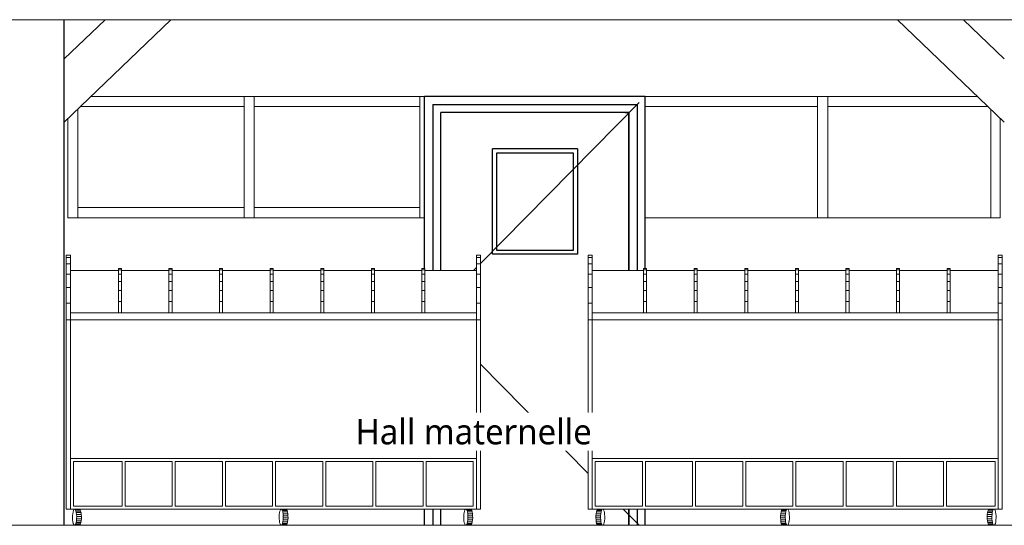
# Model space of a CAD drawing. Header units: millimetres. Extents: x -14541 to 215560, y -3285 to 6136.
# Tile 44 of 50: x 185552 to 190417, y 0 to 2499. Entities that reach past the tile are written whole.
import ezdxf

# ---------------------------------------------------------------- set-up
doc = ezdxf.new("R2010")
doc.units = ezdxf.units.MM
for name, color, linetype, lineweight in [('A-AREA-IDEN', 2, 'Continuous', 9), ('A-COLS', 52, 'Continuous', 13), ('A-DOOR', 31, 'Continuous', 25), ('A-DOOR-FRAM', 31, 'Continuous', 25), ('A-FLOR-FNSH', 192, 'Continuous', 13), ('A-GENM', 13, 'Continuous', 13), ('A-GLAZ-CWMG', 51, 'Continuous', 13), ('A-WALL', 113, 'Continuous', 13), ('I-WALL', 2, 'Continuous', 13), ('S-BEAM', 12, 'Continuous', 13)]:
    doc.layers.add(name, color=color, linetype=linetype, lineweight=lineweight)
doc.styles.add('Trebuchet MS_1', font='trebuc.ttf', dxfattribs={"height": 125})

# ---------------------------------------------------------------- blocks, each defined once
blk = doc.blocks.new('Family - Object-249928-COUPE DD_50')
at = {"layer": 'A-GENM', "lineweight": 18}
for p, q in [((5066.6, 1262.5), (5066.6, 1270)), ((5066.6, 1270), (5081.6, 1270)), ((5081.6, 1262.5), (5081.6, 1270)), ((5066.6, 1240.5), (5066.6, 1262.5)), ((5066.6, 1262.5), (5081.6, 1262.5)), ((5066.6, 1205.6), (5066.6, 1240.5)), ((5066.6, 1240.5), (5081.6, 1240.5)), ((5081.6, 1262.5), (5081.6, 1240.5)), ((5081.6, 1240.5), (5081.6, 1205.6)), ((5066.6, 1160), (5066.6, 1205.6)), ((5066.6, 1205.6), (5081.6, 1205.6)), ((5081.6, 1205.6), (5081.6, 1160)), ((5066.6, 1106.9), (5066.6, 1160)), ((5081.6, 1160), (5066.6, 1160)), ((5081.6, 1106.9), (5081.6, 1160)), ((5066.6, 1050), (5066.6, 1106.9)), ((5066.6, 1106.9), (5081.6, 1106.9)), ((5081.6, 1106.9), (5081.6, 1050)), ((5081.6, 1050), (5066.6, 1050))]:
    blk.add_line(p, q, dxfattribs=at)
blk = doc.blocks.new('Family - Object-249930-COUPE DD_50')
at = {"layer": 'A-GENM', "lineweight": 18}
for p, q in [((6085.6, 1324.1), (6085.6, 1335)), ((6085.6, 1335), (6105.6, 1335)), ((6085.6, 1292.1), (6085.6, 1324.1)), ((6105.6, 1324.1), (6085.6, 1324.1)), ((6105.6, 1335), (6105.6, 1324.1)), ((6105.6, 1324.1), (6105.6, 1292.1)), ((6085.6, 1241.3), (6085.6, 1292.1)), ((6105.6, 1292.1), (6085.6, 1292.1)), ((6105.6, 1292.1), (6105.6, 1241.3)), ((6085.6, 1175), (6085.6, 1241.3)), ((6085.6, 1241.3), (6105.6, 1241.3)), ((6105.6, 1241.3), (6105.6, 1175)), ((6085.6, 1097.8), (6085.6, 1175)), ((6105.6, 1175), (6085.6, 1175)), ((6105.6, 1175), (6105.6, 1097.8)), ((6085.6, 1015), (6085.6, 1097.8)), ((6105.6, 1097.8), (6085.6, 1097.8)), ((6105.6, 1097.8), (6105.6, 1015)), ((6085.6, 80), (6085.6, 1015)), ((6105.6, 1015), (6085.6, 1015)), ((6105.6, 1015), (6105.6, 80)), ((6085.6, 80), (6105.6, 80))]:
    blk.add_line(p, q, dxfattribs=at)
blk = doc.blocks.new('Family - Object-249932-COUPE DD_50')
at = {"layer": 'A-GENM', "lineweight": 18}
for p, q in [((4059.1, 1324.1), (4059.1, 1335)), ((4059.1, 1335), (4079.1, 1335)), ((4059.1, 1292.1), (4059.1, 1324.1)), ((4079.1, 1324.1), (4059.1, 1324.1)), ((4079.1, 1335), (4079.1, 1324.1)), ((4079.1, 1324.1), (4079.1, 1292.1)), ((4059.1, 1241.3), (4059.1, 1292.1)), ((4079.1, 1292.1), (4059.1, 1292.1)), ((4079.1, 1292.1), (4079.1, 1241.3)), ((4059.1, 1175), (4059.1, 1241.3)), ((4059.1, 1241.3), (4079.1, 1241.3)), ((4079.1, 1241.3), (4079.1, 1175)), ((4059.1, 1097.8), (4059.1, 1175)), ((4079.1, 1175), (4059.1, 1175)), ((4079.1, 1175), (4079.1, 1097.8)), ((4059.1, 1015), (4059.1, 1097.8)), ((4079.1, 1097.8), (4059.1, 1097.8)), ((4079.1, 1097.8), (4079.1, 1015)), ((4079.1, 1015), (4059.1, 1015)), ((4059.1, 1015), (4059.1, 80)), ((4079.1, 80), (4079.1, 1015)), ((4059.1, 80), (4079.1, 80))]:
    blk.add_line(p, q, dxfattribs=at)
blk = doc.blocks.new('Family - Object-249934-COUPE DD_50')
at = {"layer": 'A-GENM', "lineweight": 18}
for p, q in [((5816.6, 1262.5), (5816.6, 1270)), ((5816.6, 1270), (5831.6, 1270)), ((5831.6, 1262.5), (5831.6, 1270)), ((5816.6, 1240.5), (5816.6, 1262.5)), ((5816.6, 1262.5), (5831.6, 1262.5)), ((5816.6, 1205.6), (5816.6, 1240.5)), ((5816.6, 1240.5), (5831.6, 1240.5)), ((5831.6, 1262.5), (5831.6, 1240.5)), ((5831.6, 1240.5), (5831.6, 1205.6)), ((5816.6, 1160), (5816.6, 1205.6)), ((5816.6, 1205.6), (5831.6, 1205.6)), ((5831.6, 1205.6), (5831.6, 1160)), ((5816.6, 1106.9), (5816.6, 1160)), ((5831.6, 1160), (5816.6, 1160)), ((5831.6, 1106.9), (5831.6, 1160)), ((5816.6, 1050), (5816.6, 1106.9)), ((5816.6, 1106.9), (5831.6, 1106.9)), ((5831.6, 1106.9), (5831.6, 1050)), ((5831.6, 1050), (5816.6, 1050))]:
    blk.add_line(p, q, dxfattribs=at)
blk = doc.blocks.new('Family - Object-249936-COUPE DD_50')
at = {"layer": 'A-GENM', "lineweight": 18}
for p, q in [((4316.6, 1262.5), (4316.6, 1270)), ((4316.6, 1270), (4331.6, 1270)), ((4331.6, 1262.5), (4331.6, 1270)), ((4316.6, 1240.5), (4316.6, 1262.5)), ((4316.6, 1262.5), (4331.6, 1262.5)), ((4316.6, 1205.6), (4316.6, 1240.5)), ((4316.6, 1240.5), (4331.6, 1240.5)), ((4331.6, 1262.5), (4331.6, 1240.5)), ((4331.6, 1240.5), (4331.6, 1205.6)), ((4316.6, 1160), (4316.6, 1205.6)), ((4316.6, 1205.6), (4331.6, 1205.6)), ((4331.6, 1205.6), (4331.6, 1160)), ((4316.6, 1106.9), (4316.6, 1160)), ((4331.6, 1160), (4316.6, 1160)), ((4331.6, 1106.9), (4331.6, 1160)), ((4316.6, 1050), (4316.6, 1106.9)), ((4316.6, 1106.9), (4331.6, 1106.9)), ((4331.6, 1106.9), (4331.6, 1050)), ((4331.6, 1050), (4316.6, 1050))]:
    blk.add_line(p, q, dxfattribs=at)
blk = doc.blocks.new('Family - Object-249938-COUPE DD_50')
at = {"layer": 'A-GENM', "lineweight": 18}
for p, q in [((5566.6, 1262.5), (5566.6, 1270)), ((5566.6, 1270), (5581.6, 1270)), ((5581.6, 1262.5), (5581.6, 1270)), ((5566.6, 1240.5), (5566.6, 1262.5)), ((5566.6, 1262.5), (5581.6, 1262.5)), ((5566.6, 1205.6), (5566.6, 1240.5)), ((5566.6, 1240.5), (5581.6, 1240.5)), ((5581.6, 1262.5), (5581.6, 1240.5)), ((5581.6, 1240.5), (5581.6, 1205.6)), ((5566.6, 1160), (5566.6, 1205.6)), ((5566.6, 1205.6), (5581.6, 1205.6)), ((5581.6, 1205.6), (5581.6, 1160)), ((5566.6, 1106.9), (5566.6, 1160)), ((5581.6, 1160), (5566.6, 1160)), ((5581.6, 1106.9), (5581.6, 1160)), ((5566.6, 1050), (5566.6, 1106.9)), ((5566.6, 1106.9), (5581.6, 1106.9)), ((5581.6, 1106.9), (5581.6, 1050)), ((5581.6, 1050), (5566.6, 1050))]:
    blk.add_line(p, q, dxfattribs=at)
blk = doc.blocks.new('Family - Object-249940-COUPE DD_50')
at = {"layer": 'A-GENM', "lineweight": 18}
for p, q in [((4816.6, 1262.5), (4816.6, 1270)), ((4816.6, 1270), (4831.6, 1270)), ((4831.6, 1262.5), (4831.6, 1270)), ((4816.6, 1240.5), (4816.6, 1262.5)), ((4816.6, 1262.5), (4831.6, 1262.5)), ((4816.6, 1205.6), (4816.6, 1240.5)), ((4816.6, 1240.5), (4831.6, 1240.5)), ((4831.6, 1262.5), (4831.6, 1240.5)), ((4831.6, 1240.5), (4831.6, 1205.6)), ((4816.6, 1160), (4816.6, 1205.6)), ((4816.6, 1205.6), (4831.6, 1205.6)), ((4831.6, 1205.6), (4831.6, 1160)), ((4816.6, 1106.9), (4816.6, 1160)), ((4831.6, 1160), (4816.6, 1160)), ((4831.6, 1106.9), (4831.6, 1160)), ((4816.6, 1050), (4816.6, 1106.9)), ((4816.6, 1106.9), (4831.6, 1106.9)), ((4831.6, 1106.9), (4831.6, 1050)), ((4831.6, 1050), (4816.6, 1050))]:
    blk.add_line(p, q, dxfattribs=at)
blk = doc.blocks.new('Family - Object-249942-COUPE DD_50')
at = {"layer": 'A-GENM', "lineweight": 18}
for p, q in [((5316.6, 1262.5), (5316.6, 1270)), ((5316.6, 1270), (5331.6, 1270)), ((5331.6, 1262.5), (5331.6, 1270)), ((5316.6, 1240.5), (5316.6, 1262.5)), ((5316.6, 1262.5), (5331.6, 1262.5)), ((5316.6, 1205.6), (5316.6, 1240.5)), ((5316.6, 1240.5), (5331.6, 1240.5)), ((5331.6, 1262.5), (5331.6, 1240.5)), ((5331.6, 1240.5), (5331.6, 1205.6)), ((5316.6, 1160), (5316.6, 1205.6)), ((5316.6, 1205.6), (5331.6, 1205.6)), ((5331.6, 1205.6), (5331.6, 1160)), ((5316.6, 1106.9), (5316.6, 1160)), ((5331.6, 1160), (5316.6, 1160)), ((5331.6, 1106.9), (5331.6, 1160)), ((5316.6, 1050), (5316.6, 1106.9)), ((5316.6, 1106.9), (5331.6, 1106.9)), ((5331.6, 1106.9), (5331.6, 1050)), ((5331.6, 1050), (5316.6, 1050))]:
    blk.add_line(p, q, dxfattribs=at)
blk = doc.blocks.new('Family - Object-249944-COUPE DD_50')
at = {"layer": 'A-GENM', "lineweight": 18}
for p, q in [((4566.6, 1262.5), (4566.6, 1270)), ((4566.6, 1270), (4581.6, 1270)), ((4581.6, 1262.5), (4581.6, 1270)), ((4566.6, 1240.5), (4566.6, 1262.5)), ((4566.6, 1262.5), (4581.6, 1262.5)), ((4566.6, 1205.6), (4566.6, 1240.5)), ((4566.6, 1240.5), (4581.6, 1240.5)), ((4581.6, 1262.5), (4581.6, 1240.5)), ((4581.6, 1240.5), (4581.6, 1205.6)), ((4566.6, 1160), (4566.6, 1205.6)), ((4566.6, 1205.6), (4581.6, 1205.6)), ((4581.6, 1205.6), (4581.6, 1160)), ((4566.6, 1106.9), (4566.6, 1160)), ((4581.6, 1160), (4566.6, 1160)), ((4581.6, 1106.9), (4581.6, 1160)), ((4566.6, 1050), (4566.6, 1106.9)), ((4566.6, 1106.9), (4581.6, 1106.9)), ((4581.6, 1106.9), (4581.6, 1050)), ((4581.6, 1050), (4566.6, 1050))]:
    blk.add_line(p, q, dxfattribs=at)
blk = doc.blocks.new('Family - Object-249872-COUPE DD_50')
at = {"layer": 'A-GENM', "lineweight": 18}
for p, q in [((4316.6, 1259), (4079.1, 1259)), ((4566.6, 1259), (4331.6, 1259)), ((4816.6, 1259), (4581.6, 1259)), ((5066.6, 1259), (4831.6, 1259)), ((5316.6, 1259), (5081.6, 1259)), ((5566.6, 1259), (5331.6, 1259)), ((5816.6, 1259), (5581.6, 1259)), ((6085.6, 1259), (5831.6, 1259)), ((4079.1, 1050), (6085.6, 1050)), ((4079.1, 1015), (6085.6, 1015)), ((4079.1, 80), (4079.1, 330)), ((4079.1, 330), (6085.6, 330)), ((4094.1, 95), (4094.1, 315)), ((4334.6, 315), (4094.1, 315)), ((4334.6, 315), (4334.6, 95)), ((4582.6, 315), (4349.6, 315)), ((4349.6, 95), (4349.6, 315)), ((4582.6, 315), (4582.6, 95)), ((4597.6, 95), (4597.6, 315)), ((4830.6, 315), (4597.6, 315)), ((4830.6, 315), (4830.6, 95)), ((4845.6, 315), (5078.6, 315)), ((4845.6, 315), (4845.6, 95)), ((5078.6, 315), (5078.6, 95)), ((5326.6, 315), (5093.6, 315)), ((5093.6, 95), (5093.6, 315)), ((5326.6, 315), (5326.6, 95)), ((5341.6, 95), (5341.6, 315)), ((5574.6, 315), (5341.6, 315)), ((5574.6, 315), (5574.6, 95)), ((5589.6, 95), (5589.6, 315)), ((5589.6, 315), (5822.6, 315)), ((5822.6, 315), (5822.6, 95)), ((5837.6, 95), (5837.6, 315)), ((6070.6, 315), (5837.6, 315)), ((6070.6, 315), (6070.6, 95)), ((6085.6, 330), (6085.6, 315)), ((6085.6, 95), (6085.6, 315)), ((4079.1, 80), (6085.6, 80)), ((4090.8, 57.4), (4090, 47.5)), ((4092.3, 66.1), (4090.8, 57.4)), ((4092.3, 66.1), (4094.3, 73.1)), ((4334.6, 95), (4094.1, 95)), ((4094.3, 73.1), (4096.7, 77.8)), ((4096.7, 77.8), (4099.4, 80)), ((4099.4, 80), (4102.1, 79.4)), ((4102.1, 79.4), (4125.2, 79.4)), ((4104.6, 76.2), (4102.1, 79.4)), ((4106.9, 70.5), (4104.6, 76.2)), ((4104.6, 76.2), (4127.8, 76.2)), ((4108.7, 62.7), (4106.9, 70.5)), ((4106.9, 70.5), (4130.1, 70.5)), ((4109.9, 53.4), (4108.7, 62.7)), ((4108.7, 62.7), (4131.9, 62.7)), ((4110.5, 43.2), (4109.9, 53.4)), ((4133.1, 53.4), (4109.9, 53.4)), ((4125.2, 79.4), (4122.5, 80)), ((4127.8, 76.2), (4125.2, 79.4)), ((4130.1, 70.5), (4127.8, 76.2)), ((4131.9, 62.7), (4130.1, 70.5)), ((4133.1, 53.4), (4131.9, 62.7)), ((4133.7, 43.2), (4133.1, 53.4)), ((4349.6, 95), (4582.6, 95)), ((4830.6, 95), (4597.6, 95)), ((5078.6, 95), (4845.6, 95)), ((5093.6, 95), (5326.6, 95)), ((5111, 43.2), (5111.6, 53.4)), ((5111.6, 53.4), (5112.8, 62.7)), ((5112.8, 62.7), (5114.6, 70.5)), ((5116.9, 76.2), (5114.6, 70.5)), ((5116.9, 76.2), (5119.4, 79.4)), ((5122.1, 80), (5119.4, 79.4)), ((5122.1, 80), (5124.8, 77.8)), ((5127.2, 73.1), (5124.8, 77.8)), ((5124.8, 77.8), (5148, 77.8)), ((5127.2, 73.1), (5150.4, 73.1)), ((5129.2, 66.1), (5127.2, 73.1)), ((5129.2, 66.1), (5130.7, 57.4)), ((5152.4, 66.1), (5129.2, 66.1)), ((5131.5, 47.5), (5130.7, 57.4)), ((5130.7, 57.4), (5153.9, 57.4)), ((5148, 77.8), (5145.3, 80)), ((5150.4, 73.1), (5148, 77.8)), ((5152.4, 66.1), (5150.4, 73.1)), ((5153.9, 57.4), (5152.4, 66.1)), ((5153.9, 57.4), (5154.7, 47.5)), ((5341.6, 95), (5574.6, 95)), ((5589.6, 95), (5822.6, 95)), ((5837.6, 95), (6070.6, 95)), ((6023.5, 43.2), (6024.1, 53.4)), ((6024.1, 53.4), (6025.3, 62.7)), ((6025.3, 62.7), (6027.1, 70.5)), ((6027.1, 70.5), (6029.4, 76.2)), ((6029.4, 76.2), (6031.9, 79.4)), ((6031.9, 79.4), (6034.6, 80)), ((6034.6, 80), (6037.3, 77.8)), ((6037.3, 77.8), (6039.7, 73.1)), ((6060.5, 77.8), (6037.3, 77.8)), ((6039.7, 73.1), (6062.9, 73.1)), ((6039.7, 73.1), (6041.7, 66.1)), ((6041.7, 66.1), (6064.9, 66.1)), ((6041.7, 66.1), (6043.2, 57.4)), ((6043.2, 57.4), (6044, 47.5)), ((6066.4, 57.4), (6043.2, 57.4)), ((6060.5, 77.8), (6057.8, 80)), ((6062.9, 73.1), (6060.5, 77.8)), ((6064.9, 66.1), (6062.9, 73.1)), ((6064.9, 66.1), (6066.4, 57.4)), ((6066.4, 57.4), (6067.2, 47.5)), ((6085.6, 80), (6085.6, 95)), ((4090, 47.5), (4089.8, 37)), ((4090.4, 26.8), (4089.8, 37)), ((4091.6, 17.5), (4090.4, 26.8)), ((4093.4, 9.7), (4091.6, 17.5)), ((4095.7, 4), (4093.4, 9.7)), ((4098.2, 0.8), (4095.7, 4)), ((4098.2, 0.8), (4100.9, 0.2)), ((4100.9, 0.2), (4103.6, 2.4)), ((4100.9, 0.2), (4124.1, 0.2)), ((4103.6, 2.4), (4106, 7.1)), ((4126.8, 2.4), (4103.6, 2.4)), ((4106, 7.1), (4108, 14.1)), ((4106, 7.1), (4129.2, 7.1)), ((4109.5, 22.8), (4108, 14.1)), ((4108, 14.1), (4131.2, 14.1)), ((4109.5, 22.8), (4110.3, 32.8)), ((4132.7, 22.8), (4109.5, 22.8)), ((4110.3, 32.8), (4110.5, 43.2)), ((4110.3, 32.8), (4133.5, 32.8)), ((4133.7, 43.2), (4110.5, 43.2)), ((4124.1, 0.2), (4126.8, 2.4)), ((4126.8, 2.4), (4129.2, 7.1)), ((4129.2, 7.1), (4131.2, 14.1)), ((4131.2, 14.1), (4132.7, 22.8)), ((4132.7, 22.8), (4133.5, 32.8)), ((4133.5, 32.8), (4133.7, 43.2)), ((5111, 43.2), (5111.2, 32.8)), ((5112, 22.8), (5111.2, 32.8)), ((5112, 22.8), (5113.5, 14.1)), ((5115.5, 7.1), (5113.5, 14.1)), ((5117.9, 2.4), (5115.5, 7.1)), ((5120.6, 0.2), (5117.9, 2.4)), ((5123.3, 0.8), (5120.6, 0.2)), ((5143.7, 0.2), (5120.6, 0.2)), ((5125.8, 4), (5123.3, 0.8)), ((5123.3, 0.8), (5146.4, 0.8)), ((5128.1, 9.7), (5125.8, 4)), ((5149, 4), (5125.8, 4)), ((5129.9, 17.5), (5128.1, 9.7)), ((5128.1, 9.7), (5151.3, 9.7)), ((5131.1, 26.8), (5129.9, 17.5)), ((5153.1, 17.5), (5129.9, 17.5)), ((5131.7, 37), (5131.1, 26.8)), ((5131.1, 26.8), (5154.3, 26.8)), ((5131.5, 47.5), (5131.7, 37)), ((5154.7, 47.5), (5131.5, 47.5)), ((5154.9, 37), (5131.7, 37)), ((5143.7, 0.2), (5146.4, 0.8)), ((5146.4, 0.8), (5149, 4)), ((5149, 4), (5151.3, 9.7)), ((5151.3, 9.7), (5153.1, 17.5)), ((5153.1, 17.5), (5154.3, 26.8)), ((5154.3, 26.8), (5154.9, 37)), ((5154.9, 37), (5154.7, 47.5)), ((6023.7, 32.8), (6023.5, 43.2)), ((6024.5, 22.8), (6023.7, 32.8)), ((6026, 14.1), (6024.5, 22.8)), ((6028, 7.1), (6026, 14.1)), ((6030.4, 2.4), (6028, 7.1)), ((6033.1, 0.2), (6030.4, 2.4)), ((6035.8, 0.8), (6033.1, 0.2)), ((6056.2, 0.2), (6033.1, 0.2)), ((6038.3, 4), (6035.8, 0.8)), ((6035.8, 0.8), (6058.9, 0.8)), ((6040.6, 9.7), (6038.3, 4)), ((6061.5, 4), (6038.3, 4)), ((6042.4, 17.5), (6040.6, 9.7)), ((6040.6, 9.7), (6063.8, 9.7)), ((6043.6, 26.8), (6042.4, 17.5)), ((6065.6, 17.5), (6042.4, 17.5)), ((6044.2, 37), (6043.6, 26.8)), ((6043.6, 26.8), (6066.8, 26.8)), ((6044, 47.5), (6067.2, 47.5)), ((6044, 47.5), (6044.2, 37)), ((6067.4, 37), (6044.2, 37)), ((6058.9, 0.8), (6056.2, 0.2)), ((6058.9, 0.8), (6061.5, 4)), ((6061.5, 4), (6063.8, 9.7)), ((6063.8, 9.7), (6065.6, 17.5)), ((6065.6, 17.5), (6066.8, 26.8)), ((6066.8, 26.8), (6067.4, 37)), ((6067.2, 47.5), (6067.4, 37))]:
    blk.add_line(p, q, dxfattribs=at)
blk = doc.blocks.new('PU24-01_SAINTJULIEN_ReconstructionGroupeScolaire_AVP_3D Vestiaires maternelles_ifc-12-COUPE DD_50')
at = {"layer": 'A-GENM', "color": 10, "lineweight": 18}
for name in ['Family - Object-249932-COUPE DD_50', 'Family - Object-249930-COUPE DD_50', 'Family - Object-249936-COUPE DD_50', 'Family - Object-249944-COUPE DD_50', 'Family - Object-249940-COUPE DD_50', 'Family - Object-249928-COUPE DD_50', 'Family - Object-249942-COUPE DD_50', 'Family - Object-249938-COUPE DD_50', 'Family - Object-249934-COUPE DD_50', 'Family - Object-249872-COUPE DD_50']:
    blk.add_blockref(name, (0, 0), dxfattribs=at)
blk = doc.blocks.new('PU24-01_SAINTJULIEN_ReconstructionGroupeScolaire_AVP_3D Vestiaires maternelles_ifc-14-COUPE DD_50')
at = {"layer": 'A-GENM', "color": 10, "lineweight": 18, "extrusion": (0, 0, -1), "zscale": -1}
for name in ['Family - Object-249930-COUPE DD_50', 'Family - Object-249932-COUPE DD_50', 'Family - Object-249934-COUPE DD_50', 'Family - Object-249938-COUPE DD_50', 'Family - Object-249942-COUPE DD_50', 'Family - Object-249928-COUPE DD_50', 'Family - Object-249940-COUPE DD_50', 'Family - Object-249944-COUPE DD_50', 'Family - Object-249936-COUPE DD_50', 'Family - Object-249872-COUPE DD_50']:
    blk.add_blockref(name, (-12743.8, 0), dxfattribs=at)
blk = doc.blocks.new('Family - IfcBeam - POTEAU-251976-COUPE DD_50')
at = {"layer": 'S-BEAM', "color": 10, "lineweight": 18}
for p, q in [((3750.6, 2499.1), (3750.6, 0)), ((4047.6, 2499.1), (4047.6, 0))]:
    blk.add_line(p, q, dxfattribs=at)
blk = doc.blocks.new('Family - IfcBeam - POUTRE-252022-COUPE DD_50')
at = {"layer": 'S-BEAM', "color": 10, "lineweight": 18}
for p, q in [((8167.5, 2499.1), (8694.7, 1993)), ((8492.4, 2499.1), (8694.7, 2304.9))]:
    blk.add_line(p, q, dxfattribs=at)
blk = doc.blocks.new('Family - IfcBeam - POUTRE-252484-COUPE DD_50')
at = {"layer": 'S-BEAM', "color": 10, "lineweight": 18}
for p, q in [((4576.2, 2499.1), (4049.1, 1993.1)), ((4251.3, 2499.1), (4049.1, 2305))]:
    blk.add_line(p, q, dxfattribs=at)
blk = doc.blocks.new('GROUPE SCOLAIRE ST JULIEN - PRO - Ind A_importrevit_ifc-4-COUPE DD_50')
at = {"layer": 'S-BEAM', "color": 10, "lineweight": 18}
for name in ['Family - IfcBeam - POTEAU-251976-COUPE DD_50', 'Family - IfcBeam - POUTRE-252484-COUPE DD_50', 'Family - IfcBeam - POUTRE-252022-COUPE DD_50']:
    blk.add_blockref(name, (0, 0), dxfattribs=at)
blk = doc.blocks.new('PINT_ occulus - P90 occulus rectangle-8161178-COUPE DD_50')
at = {"layer": 'A-DOOR', "color": 20}
for p, q in [((6919.9, 2120), (5829.9, 2120)), ((5829.9, 1270), (5829.9, 2120)), ((6919.9, 1270), (6919.9, 2120)), ((5869.9, 2080), (5869.9, 1259)), ((5869.9, 2080), (6879.9, 2080)), ((6879.9, 2080), (6879.9, 1259)), ((6164.9, 1340), (6164.9, 1860)), ((6584.9, 1860), (6164.9, 1860)), ((6584.9, 1860), (6584.9, 1340)), ((6184.9, 1840), (6184.9, 1360)), ((6564.9, 1840), (6184.9, 1840)), ((6564.9, 1360), (6564.9, 1840)), ((6584.9, 1340), (6164.9, 1340)), ((6184.9, 1360), (6564.9, 1360)), ((5829.9, 0), (5829.9, 80)), ((5869.9, 80), (5869.9, 0)), ((6879.9, 80), (6879.9, 0)), ((6919.9, 0), (6919.9, 80))]:
    blk.add_line(p, q, dxfattribs=at)
at = {"layer": 'A-DOOR', "color": 30, "lineweight": 13}
for p, q in [((6105.6, 1294.3), (6889.9, 2090)), ((6070.8, 1259), (6085.6, 1274)), ((6105.6, 795.7), (6638.2, 255.4)), ((6811, 80), (6889.9, 0))]:
    blk.add_line(p, q, dxfattribs=at)
at = {"layer": 'A-DOOR-FRAM', "color": 20}
for p, q in [((5909.9, 1259), (5909.9, 2040)), ((6839.9, 2040), (5909.9, 2040)), ((6819.1, 2040), (6839.9, 2040)), ((6839.9, 2040), (6839.9, 1259)), ((6839.9, 1259), (6839.9, 2040)), ((5909.9, 0), (5909.9, 80)), ((6839.9, 80), (6839.9, 0)), ((6839.9, 0), (6839.9, 80))]:
    blk.add_line(p, q, dxfattribs=at)
blk = doc.blocks.new('Meneau rectangulaire - 50 x 50mm-8077846-COUPE DD_50')
at = {"layer": 'A-GLAZ-CWMG', "color": 30}
blk.add_line((4116.1, 1520), (4116.1, 2057.4), dxfattribs=at)
blk = doc.blocks.new('Meneau rectangulaire - 50 x 50mm-8518967-COUPE DD_50')
at = {"layer": 'A-GLAZ-CWMG', "color": 30}
for p, q in [((4988, 2070), (4988, 2120)), ((5806.9, 2120), (5806.9, 2070)), ((4988, 2070), (5806.9, 2070))]:
    blk.add_line(p, q, dxfattribs=at)
blk = doc.blocks.new('Meneau rectangulaire - 50 x 50mm-8077847-COUPE DD_50')
at = {"layer": 'A-GLAZ-CWMG', "color": 30}
blk.add_line((2414.1, 2120), (2414.1, 1520), dxfattribs=at)
blk = doc.blocks.new('Meneau rectangulaire - 50 x 50mm-8518968-COUPE DD_50')
at = {"layer": 'A-GLAZ-CWMG', "color": 30}
for p, q in [((4116.1, 1520), (4116.1, 1570)), ((4938, 1570), (4116.1, 1570)), ((4938, 1570), (4938, 1520))]:
    blk.add_line(p, q, dxfattribs=at)
blk = doc.blocks.new('Meneau rectangulaire - 50 x 50mm-8077716-COUPE DD_50')
at = {"layer": 'A-GLAZ-CWMG', "color": 30}
for p, q in [((361, 2120), (361, 1520)), ((411, 1520), (411, 2120))]:
    blk.add_line(p, q, dxfattribs=at)
blk = doc.blocks.new('Meneau rectangulaire - 50 x 50mm-8518969-COUPE DD_50')
at = {"layer": 'A-GLAZ-CWMG', "color": 30}
for p, q in [((4988, 1520), (4988, 1570)), ((5806.9, 1570), (4988, 1570)), ((5806.9, 1570), (5806.9, 1520))]:
    blk.add_line(p, q, dxfattribs=at)
blk = doc.blocks.new('Meneau rectangulaire - 50 x 50mm-8518970-COUPE DD_50')
at = {"layer": 'A-GLAZ-CWMG', "color": 30}
for p in [(4938, 2120), (4129.2, 2070)]:
    blk.add_line(p, (4938, 2070), dxfattribs=at)
blk = doc.blocks.new('Meneau rectangulaire - 50 x 50mm-8518981-COUPE DD_50')
at = {"layer": 'A-GLAZ-CWMG', "color": 30}
blk.add_line((8627.7, 1520), (8627.7, 2057.3), dxfattribs=at)
blk = doc.blocks.new('Meneau rectangulaire - 50 x 50mm-8518971-COUPE DD_50')
at = {"layer": 'A-GLAZ-CWMG', "color": 30}
for p, q in [((7772.3, 2120), (7772.3, 2070)), ((7772.3, 2070), (6919.9, 2070))]:
    blk.add_line(p, q, dxfattribs=at)
blk = doc.blocks.new('Meneau rectangulaire - 50 x 50mm-8518972-COUPE DD_50')
at = {"layer": 'A-GLAZ-CWMG', "color": 30}
for p, q in [((7772.3, 2120), (7772.3, 1520)), ((7822.3, 2120), (7822.3, 1520))]:
    blk.add_line(p, q, dxfattribs=at)
blk = doc.blocks.new('Meneau rectangulaire - 50 x 50mm-8493800-COUPE DD_50')
at = {"layer": 'A-GLAZ-CWMG', "color": 30}
for p, q in [((7822.3, 2070), (7822.3, 2120)), ((8614.5, 2070), (7822.3, 2070))]:
    blk.add_line(p, q, dxfattribs=at)

msp = doc.modelspace()

# ---------------------------------------------------------------- linework, layer by layer
at = {"layer": 'A-COLS', "color": 30}
msp.add_line((185771.8, 0), (185771.8, 2499.1), dxfattribs=at)
at = {"layer": 'A-FLOR-FNSH', "color": 30}
msp.add_line((194804.4, 0), (180308.3, 0), dxfattribs=at)
at = {"layer": 'A-WALL', "color": 30}
msp.add_line((180659.1, 2499.1), (194804.4, 2499.1), dxfattribs=at)
at = {"layer": 'I-WALL', "color": 30}
for p, q in [((185904, 2120), (187552.6, 2120)), ((188642.6, 2120), (190285.1, 2120)), ((185788.8, 1520), (185788.8, 2009.4)), ((190397.4, 1520), (190397.4, 2012.2)), ((187552.6, 1520), (185788.8, 1520)), ((190397.4, 1520), (188642.6, 1520))]:
    msp.add_line(p, q, dxfattribs=at)

# ---------------------------------------------------------------- block references
at = {"color": 50, "lineweight": 5}
for name in ['GROUPE SCOLAIRE ST JULIEN - PRO - Ind A_importrevit_ifc-4-COUPE DD_50', 'PU24-01_SAINTJULIEN_ReconstructionGroupeScolaire_AVP_3D Vestiaires maternelles_ifc-12-COUPE DD_50', 'PU24-01_SAINTJULIEN_ReconstructionGroupeScolaire_AVP_3D Vestiaires maternelles_ifc-14-COUPE DD_50']:
    msp.add_blockref(name, (181722.7, 0), dxfattribs=at)
at = {"layer": 'A-DOOR', "color": 20}
msp.add_blockref('PINT_ occulus - P90 occulus rectangle-8161178-COUPE DD_50', (181722.7, 0), dxfattribs=at)
at = {"layer": 'A-GLAZ-CWMG', "color": 30}
for name, p in [('Meneau rectangulaire - 50 x 50mm-8518970-COUPE DD_50', (181722.7, 0)), ('Meneau rectangulaire - 50 x 50mm-8077716-COUPE DD_50', (186299.7, 0)), ('Meneau rectangulaire - 50 x 50mm-8518967-COUPE DD_50', (181722.7, 0)), ('Meneau rectangulaire - 50 x 50mm-8077847-COUPE DD_50', (185115.5, 0)), ('Meneau rectangulaire - 50 x 50mm-8518971-COUPE DD_50', (181722.7, 0)), ('Meneau rectangulaire - 50 x 50mm-8518972-COUPE DD_50', (181722.7, 0)), ('Meneau rectangulaire - 50 x 50mm-8493800-COUPE DD_50', (181722.7, 0)), ('Meneau rectangulaire - 50 x 50mm-8077846-COUPE DD_50', (181722.7, 0)), ('Meneau rectangulaire - 50 x 50mm-8518981-COUPE DD_50', (181722.7, 0)), ('Meneau rectangulaire - 50 x 50mm-8518968-COUPE DD_50', (181722.7, 0)), ('Meneau rectangulaire - 50 x 50mm-8518969-COUPE DD_50', (181722.7, 0))]:
    msp.add_blockref(name, p, dxfattribs=at)

# ---------------------------------------------------------------- next in the draw order: texts
at = {"layer": 'A-AREA-IDEN', "insert": (187210.6, 525.2), "char_height": 125, "width": 1495.147, "attachment_point": 1, "style": 'Trebuchet MS_1', "bg_fill": 3, "box_fill_scale": 1.25, "bg_fill_color": 256, "bg_fill_true_color": 13158600, "bg_fill_transparency": 0}
msp.add_mtext('Hall maternelle', dxfattribs=at)

doc.saveas('drawing.dxf')
